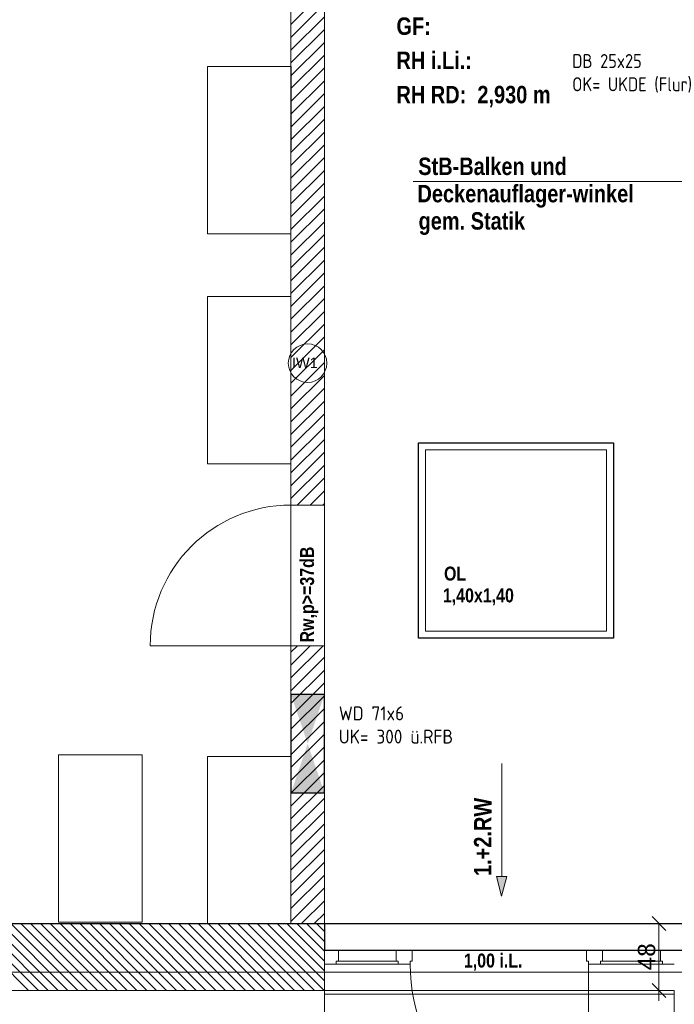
# Model space of a CAD drawing. Header units: millimetres. Extents: x 634730 to 711346, y 362082 to 425615.
# Tile 5 of 160: x 655116 to 659812, y 367663 to 374728. Entities that reach past the tile are written whole.
import ezdxf
from ezdxf.enums import TextEntityAlignment as Align

# ---------------------------------------------------------------- set-up
doc = ezdxf.new("R2010")
doc.units = ezdxf.units.MM
doc.header["$LTSCALE"] = 50
for name, pattern in [('Doppelstrichlinie', [1.093611, 0.529167, -0.211667, 0.141111, -0.211667]), ('Strichlinie', [0.4, 0.3, -0.1]), ('Strichlinie_ lang', [0.529167, 0.3175, -0.211667])]:
    doc.linetypes.add(name, pattern=pattern)
for name, color, linetype in [('1_DB-Lüftung', 30, 'Continuous'), ('1_EG', 7, 'Continuous'), ('A_Bemaßung', 7, 'Continuous'), ('A_Beschriftung', 7, 'Continuous'), ('A_Brandschutz', 7, 'Continuous'), ('A_Dach Belag', 7, 'Continuous'), ('A_Decke Bodenbelag', 7, 'Continuous'), ('A_Decken', 7, 'Continuous'), ('A_Deckenspiegel', 7, 'Continuous'), ('A_Möblierung fest', 7, 'Continuous'), ('A_Raumflächen', 7, 'Continuous'), ('A_Schraffuren', 7, 'Continuous'), ('A_Wände', 7, 'Continuous')]:
    doc.layers.add(name, color=color, linetype=linetype)
doc.styles.add('ERSTELLTER_STIL_1', font='ARIALN.TTF')
doc.styles.add('ERSTELLTER_STIL_2', font='ARIALNB.TTF')
doc.styles.get("Standard").update_dxf_attribs({"font": 'isocp.shx', "height": 140})

# ---------------------------------------------------------------- blocks, each defined once
blk = doc.blocks.new('Spielflur Krippe_R-30_1_1', base_point=(5.7647, -76.3661))
blk = doc.blocks.new('A$C85d2cf1a')
at = {"layer": 'A_Brandschutz', "linetype": 'Continuous', "lineweight": 18}
blk.add_hatch(color=1, dxfattribs=at).paths.add_polyline_path([(12.5921, 6.3572), (12.6299, 6.4971), (12.5549, 6.4972)])
at = {"layer": 'A_Bemaßung', "color": 7, "linetype": 'Continuous', "lineweight": 13}
for p, q in [((13.8143, 6.16), (13.6268, 6.16)), ((13.6706, 6.21), (13.7706, 6.11)), ((13.7206, 5.68), (13.7206, 6.16)), ((13.6706, 5.73), (13.7706, 5.63)), ((13.8143, 5.68), (13.6268, 5.68)), ((13.7206, 5.605), (13.7206, 5.68))]:
    blk.add_line(p, q, dxfattribs=at)
at = {"layer": 'A_Beschriftung', "color": 7, "linetype": 'Continuous', "lineweight": 13}
for p, q in [((14.1906, 11.4842), (11.9568, 11.4842)), ((11.1997, 10.0421), (11.1997, 10.043)), ((11.1997, 10.043), (11.1997, 10.043))]:
    blk.add_line(p, q, dxfattribs=at)
at = {"layer": 'A_Beschriftung', "color": 7, "linetype": 'Continuous', "lineweight": 13, "flags": 128}
blk.add_lwpolyline([(11.338, 10.1813, 1), (11.0614, 10.1813, 1)], format="xyb", close=True, dxfattribs=at)
at = {"layer": 'A_Brandschutz', "color": 1, "linetype": 'Continuous', "lineweight": 18}
for p, q in [((12.5941, 7.3087), (12.5924, 6.4972)), ((12.5549, 6.4972), (12.6299, 6.4971)), ((12.5921, 6.3572), (12.5549, 6.4972)), ((12.5921, 6.3572), (12.6299, 6.4971))]:
    blk.add_line(p, q, dxfattribs=at)
at = {"layer": 'A_Brandschutz', "color": 1, "linetype": 'Doppelstrichlinie', "lineweight": 18, "true_color": 0xf50000}
blk.add_line((14.138, 5.8108), (6.4891, 5.811), dxfattribs=at)
at = {"layer": 'A_Dach Belag', "color": 7, "linetype": 'Strichlinie_ lang', "lineweight": 18}
for p, q in [((13.8306, 5.9702), (11.3207, 5.97)), ((11.3207, 5.97), (11.3208, 5.6798)), ((11.3208, 5.6798), (6.8406, 5.68))]:
    blk.add_line(p, q, dxfattribs=at)
at = {"layer": 'A_Dach Belag', "color": 7, "linetype": 'Continuous', "lineweight": 18, "flags": 128}
for points in [[(11.995, 9.6087), (11.9949, 8.2087)], [(13.395, 9.6086), (11.995, 9.6087)], [(13.3949, 8.2086), (13.395, 9.6086)], [(12.0449, 8.2587), (12.045, 9.5587)], [(12.045, 9.5587), (13.345, 9.5586)], [(13.345, 9.5586), (13.3449, 8.2586)], [(11.9949, 8.2087), (13.3949, 8.2086)], [(13.3449, 8.2586), (12.0449, 8.2587)]]:
    blk.add_lwpolyline(points, dxfattribs=at)
at = {"layer": 'A_Decke Bodenbelag', "color": 7, "linetype": 'Continuous', "lineweight": 25}
for p, q in [((7.3206, 6.16), (11.3206, 6.16)), ((11.3206, 6.16), (11.3206, 5.97)), ((11.3206, 5.97), (14.3106, 5.97))]:
    blk.add_line(p, q, dxfattribs=at)
at = {"layer": 'A_Decken', "color": 7, "linetype": 'Strichlinie_ lang', "lineweight": 25}
for p, q in [((11.9949, 8.2087), (11.995, 9.6087)), ((11.995, 9.6087), (13.395, 9.6086)), ((13.395, 9.6086), (13.3949, 8.2086)), ((13.3949, 8.2086), (11.9949, 8.2087)), ((7.3206, 6.16), (11.3208, 6.16)), ((11.3208, 6.16), (14.3106, 6.16))]:
    blk.add_line(p, q, dxfattribs=at)
at = {"layer": 'A_Deckenspiegel', "color": 7, "linetype": 'Strichlinie', "lineweight": 13}
for p, q in [((11.3206, 17.19), (11.3206, 5.97)), ((11.0807, 6.16), (11.0809, 14.01)), ((11.9949, 8.2087), (11.995, 9.6087)), ((11.995, 9.6087), (13.395, 9.6086)), ((13.395, 9.6086), (13.3949, 8.2086)), ((13.3949, 8.2086), (11.9949, 8.2087)), ((7.3216, 6.1601), (11.0807, 6.16)), ((11.3206, 5.97), (14.0706, 5.97))]:
    blk.add_line(p, q, dxfattribs=at)
at = {"layer": 'A_Möblierung fest', "color": 7, "linetype": 'Continuous', "lineweight": 18}
for p, q in [((10.4809, 11.1099), (10.481, 12.3099)), ((10.481, 12.3099), (11.081, 12.3099)), ((11.081, 12.3099), (11.0809, 11.1099)), ((11.0809, 11.1099), (10.4809, 11.1099)), ((10.4808, 9.4599), (10.4809, 10.6599)), ((10.4809, 10.6599), (11.0809, 10.6599)), ((11.0809, 10.6599), (11.0808, 9.4599)), ((11.0808, 9.4599), (10.4808, 9.4599)), ((9.4126, 6.1698), (9.4127, 7.3698)), ((9.4127, 7.3698), (10.0127, 7.3698)), ((10.0127, 7.3698), (10.0126, 6.1698)), ((10.4808, 6.1601), (10.4809, 7.3601)), ((10.4809, 7.3601), (11.0809, 7.36)), ((11.0809, 7.36), (11.0808, 6.16)), ((10.0126, 6.1698), (9.4126, 6.1698)), ((11.0808, 6.16), (10.4808, 6.1601))]:
    blk.add_line(p, q, dxfattribs=at)
at = {"layer": 'A_Schraffuren', "color": 253, "linetype": 'Continuous', "lineweight": 18, "true_color": 0x9f9f9f}
for p, q in [((11.3208, 5.6802), (11.3206, 4.0752)), ((13.8306, 5.68), (11.3208, 5.6802)), ((13.8304, 4.075), (13.8306, 5.68))]:
    blk.add_line(p, q, dxfattribs=at)
at = {"layer": 'A_Schraffuren', "color": 254, "linetype": 'Continuous', "lineweight": 18, "true_color": 0xdfdfdf}
blk.add_line((11.3208, 5.6541), (13.8306, 5.6539), dxfattribs=at)
at = {"layer": 'A_Wände', "color": 7, "linetype": 'Continuous', "lineweight": 18}
for p, q in [((11.3206, 9.1633), (11.3206, 14.35)), ((11.0806, 14.01), (11.0806, 9.1633)), ((11.3206, 9.1633), (11.0806, 9.1633)), ((11.3206, 9.1633), (11.0806, 9.1633)), ((11.3206, 9.1633), (11.0806, 9.1633)), ((11.0806, 8.1533), (10.0706, 8.1533)), ((11.3206, 8.1533), (11.0806, 8.1533)), ((11.0806, 8.1533), (11.0806, 6.16)), ((11.3206, 8.1533), (11.0806, 8.1533)), ((11.3206, 8.1533), (11.0806, 8.1533)), ((11.3206, 6.16), (11.3206, 8.1533)), ((11.3208, 6.16), (7.3206, 6.16)), ((11.3206, 6.16), (11.0806, 6.16)), ((11.3208, 5.97), (11.4208, 5.97)), ((11.3208, 5.87), (11.3208, 5.97)), ((11.4208, 5.97), (11.8358, 5.97)), ((11.4208, 5.97), (11.4208, 5.89)), ((11.8358, 5.89), (11.8358, 5.97)), ((11.8358, 5.97), (11.9508, 5.97)), ((11.9508, 5.97), (11.9508, 5.89)), ((13.3156, 5.97), (13.2006, 5.97)), ((13.2006, 5.97), (13.2006, 5.89)), ((13.7306, 5.97), (13.3156, 5.97)), ((13.3156, 5.89), (13.3156, 5.97)), ((13.8306, 5.97), (13.7306, 5.97)), ((13.7306, 5.97), (13.7306, 5.89)), ((11.4058, 5.87), (11.3208, 5.87)), ((11.4208, 5.89), (11.4058, 5.89)), ((11.4058, 5.89), (11.4058, 5.87)), ((11.8508, 5.87), (11.4058, 5.87)), ((11.4208, 5.89), (11.8358, 5.89)), ((11.8508, 5.89), (11.8358, 5.89)), ((11.8508, 5.87), (11.8508, 5.89)), ((11.9358, 5.87), (11.8508, 5.87)), ((11.9508, 5.89), (11.9358, 5.89)), ((11.9358, 5.89), (11.9358, 5.87)), ((13.2006, 5.89), (13.2156, 5.89)), ((13.2156, 5.89), (13.2156, 5.87)), ((13.2156, 5.87), (13.3006, 5.87)), ((13.2156, 5.87), (13.2156, 4.5902)), ((13.3006, 5.89), (13.3156, 5.89)), ((13.3006, 5.87), (13.3006, 5.89)), ((13.3006, 5.87), (13.7456, 5.87)), ((13.7306, 5.89), (13.3156, 5.89)), ((13.7306, 5.89), (13.7456, 5.89)), ((13.7456, 5.89), (13.7456, 5.87)), ((13.7456, 5.87), (13.8306, 5.87)), ((7.3206, 5.68), (11.3208, 5.68))]:
    blk.add_line(p, q, dxfattribs=at)
at = {"layer": 'A_Wände', "color": 8, "linetype": 'Continuous', "lineweight": 18}
for p, q in [((11.0806, 12.6108), (11.3206, 12.8508)), ((11.0806, 12.5189), (11.3206, 12.7589)), ((11.0806, 12.427), (11.3206, 12.667)), ((11.0806, 12.335), (11.3206, 12.575)), ((11.0806, 12.2431), (11.3206, 12.4831)), ((11.0806, 12.1512), (11.3206, 12.3912)), ((11.0806, 12.0593), (11.3206, 12.2993)), ((11.0806, 11.9673), (11.3206, 12.2073)), ((11.0806, 11.8754), (11.3206, 12.1154)), ((11.0806, 11.7835), (11.3206, 12.0235)), ((11.0806, 11.6916), (11.3206, 11.9316)), ((11.0806, 11.5996), (11.3206, 11.8396)), ((11.0806, 11.5077), (11.3206, 11.7477)), ((11.0806, 11.4158), (11.3206, 11.6558)), ((11.0806, 11.3239), (11.3206, 11.5639)), ((11.0806, 11.2319), (11.3206, 11.4719)), ((11.0806, 11.14), (11.3206, 11.38)), ((11.0806, 11.0481), (11.3206, 11.2881)), ((11.0806, 10.9562), (11.3206, 11.1962)), ((11.0806, 10.8642), (11.3206, 11.1042)), ((11.0806, 10.7723), (11.3206, 11.0123)), ((11.0806, 10.6804), (11.3206, 10.9204)), ((11.0806, 10.5885), (11.3206, 10.8285)), ((11.0806, 10.4966), (11.3206, 10.7366)), ((11.0806, 10.4046), (11.3206, 10.6446)), ((11.0806, 10.3127), (11.3206, 10.5527)), ((11.0806, 10.2208), (11.3206, 10.4608)), ((11.0806, 10.1289), (11.3206, 10.3689)), ((11.0806, 10.0369), (11.3206, 10.2769)), ((11.0806, 9.945), (11.3206, 10.185)), ((11.0806, 9.8531), (11.3206, 10.0931)), ((11.0806, 9.7612), (11.3206, 10.0012)), ((11.0806, 9.6692), (11.3206, 9.9092)), ((11.0806, 9.5773), (11.3206, 9.8173)), ((11.0806, 9.4854), (11.3206, 9.7254)), ((11.0806, 9.3935), (11.3206, 9.6335)), ((11.0806, 9.3015), (11.3206, 9.5415)), ((11.0806, 9.2096), (11.3206, 9.4496)), ((11.1262, 9.1633), (11.3206, 9.3577)), ((11.2181, 9.1633), (11.3206, 9.2658)), ((11.3101, 9.1633), (11.3206, 9.1738)), ((11.0806, 8.1065), (11.1274, 8.1533)), ((11.0806, 8.0146), (11.2193, 8.1533)), ((11.0806, 7.9227), (11.3112, 8.1533)), ((11.0806, 7.8308), (11.3206, 8.0708)), ((11.0806, 7.7388), (11.3206, 7.9788)), ((11.0806, 7.6469), (11.3206, 7.8869)), ((11.0806, 7.555), (11.3206, 7.795)), ((11.0806, 7.4631), (11.3206, 7.7031)), ((11.0806, 7.3711), (11.3206, 7.6111)), ((11.0806, 7.2792), (11.3206, 7.5192)), ((11.0806, 7.1873), (11.3206, 7.4273)), ((11.0806, 7.0954), (11.3206, 7.3354)), ((11.0806, 7.0034), (11.3206, 7.2434)), ((11.0806, 6.9115), (11.3206, 7.1515)), ((11.0806, 6.8196), (11.3206, 7.0596)), ((11.0806, 6.7277), (11.3206, 6.9677)), ((11.0806, 6.6357), (11.3206, 6.8757)), ((11.0806, 6.5438), (11.3206, 6.7838)), ((11.0806, 6.4519), (11.3206, 6.6919)), ((11.0806, 6.36), (11.3206, 6.6)), ((11.0806, 6.2681), (11.3206, 6.5081)), ((11.0806, 6.1761), (11.3206, 6.4161)), ((11.1564, 6.16), (11.3206, 6.3242)), ((11.2483, 6.16), (11.3206, 6.2323)), ((9.1979, 5.68), (8.7179, 6.16)), ((9.2686, 5.68), (8.7886, 6.16)), ((9.3394, 5.68), (8.8594, 6.16)), ((9.4101, 5.68), (8.9301, 6.16)), ((9.4808, 5.68), (9.0008, 6.16)), ((9.5515, 5.68), (9.0715, 6.16)), ((9.6222, 5.68), (9.1422, 6.16)), ((9.6929, 5.68), (9.2129, 6.16)), ((9.7636, 5.68), (9.2836, 6.16)), ((9.8343, 5.68), (9.3543, 6.16)), ((9.905, 5.68), (9.425, 6.16)), ((9.9758, 5.68), (9.4958, 6.16)), ((10.0465, 5.68), (9.5665, 6.16)), ((10.1172, 5.68), (9.6372, 6.16)), ((10.1879, 5.68), (9.7079, 6.16)), ((10.2586, 5.68), (9.7786, 6.16)), ((10.3293, 5.68), (9.8493, 6.16)), ((10.4, 5.68), (9.92, 6.16)), ((10.4707, 5.68), (9.9907, 6.16)), ((10.5414, 5.68), (10.0614, 6.16)), ((10.6121, 5.68), (10.1321, 6.16)), ((10.6829, 5.68), (10.2029, 6.16)), ((10.7536, 5.68), (10.2736, 6.16)), ((10.8243, 5.68), (10.3443, 6.16)), ((10.895, 5.68), (10.415, 6.16)), ((10.9657, 5.68), (10.4857, 6.16)), ((11.0364, 5.68), (10.5564, 6.16)), ((11.1071, 5.68), (10.6271, 6.16)), ((11.1778, 5.68), (10.6978, 6.16)), ((11.2485, 5.68), (10.7685, 6.16)), ((11.3193, 5.68), (10.8393, 6.16)), ((11.3208, 5.7492), (10.91, 6.16)), ((11.3208, 5.8199), (10.9807, 6.16)), ((11.3208, 5.8907), (11.0514, 6.16)), ((11.3208, 5.9614), (11.1221, 6.16)), ((11.3208, 6.0321), (11.1928, 6.16)), ((11.3208, 6.1028), (11.2635, 6.16))]:
    blk.add_line(p, q, dxfattribs=at)
at = {"layer": 'A_Wände', "color": 7, "linetype": 'Continuous', "lineweight": 13}
for centre, radius, start, end in [((11.0806, 8.1533), 1.01, 90, 180), ((13.2156, 5.87), 1.2798, 180, 270)]:
    blk.add_arc(centre, radius, start, end, dxfattribs=at)
at = {"layer": 'A_Wände', "color": 7, "linetype": 'Continuous', "lineweight": 18}
for p in [(11.0806, 9.1633), (11.0806, 8.1533)]:
    blk.add_point(p, dxfattribs=at)
at = {"layer": 'A_Raumflächen', "color": 7, "linetype": 'Continuous', "lineweight": 18}
ref = blk.add_blockref('Spielflur Krippe_R-30_1_1', (12.5338, 13.0849), dxfattribs=at)
ref.add_attrib('ROOM_NAME', 'Spielflur Krippe', dxfattribs={"color": 7, "lineweight": 18, "height": 0.125, "style": 'ERSTELLTER_STIL_1'}).set_placement((11.7393, 14.1351), align=Align.TOP_LEFT)
ref.add_attrib('ROOM_NUMBER', 'R-30', dxfattribs={"color": 7, "lineweight": 18, "height": 0.125, "style": 'ERSTELLTER_STIL_2'}).set_placement((11.8375, 13.0301), align=Align.TOP_LEFT)
ref.add_attrib('floorCode', 'FB: ', dxfattribs={"color": 7, "lineweight": 18, "height": 0.125, "style": 'ERSTELLTER_STIL_2'}).set_placement((11.8375, 13.8895), align=Align.TOP_LEFT)
ref.add_attrib('stFloorCovering', 'Linoleum', dxfattribs={"color": 7, "lineweight": 18, "height": 0.125, "style": 'ERSTELLTER_STIL_2'}).set_placement((12.5345, 13.8895), align=Align.TOP_LEFT)
ref.add_attrib('wallCode', 'WA: ', dxfattribs={"color": 7, "lineweight": 18, "height": 0.125, "style": 'ERSTELLTER_STIL_2'}).set_placement((11.8375, 13.644), align=Align.TOP_LEFT)
ref.add_attrib('stWallCovering', 'Putz', dxfattribs={"color": 7, "lineweight": 18, "height": 0.125, "style": 'ERSTELLTER_STIL_2'}).set_placement((12.8872, 13.644), align=Align.TOP_LEFT)
ref.add_attrib('ceilingCode', 'DA: ', dxfattribs={"color": 7, "lineweight": 18, "height": 0.125, "style": 'ERSTELLTER_STIL_2'}).set_placement((11.8375, 13.3984), align=Align.TOP_LEFT)
ref.add_attrib('stCeilingCovering', 'UHD L 25', dxfattribs={"color": 7, "lineweight": 18, "height": 0.125, "style": 'ERSTELLTER_STIL_2'}).set_placement((12.4839, 13.3984), align=Align.TOP_LEFT)
ref.add_attrib('measuredNetAreaCode', 'GF: ', dxfattribs={"color": 7, "lineweight": 18, "height": 0.125, "style": 'ERSTELLTER_STIL_2'}).set_placement((11.8375, 12.6618), align=Align.TOP_LEFT)
ref.add_attrib('sCustom1Value', 'RH RD:  2,930 m', dxfattribs={"color": 7, "lineweight": 18, "height": 0.125, "style": 'ERSTELLTER_STIL_2'}).set_placement((11.8375, 12.1708), align=Align.TOP_LEFT)
ref.add_attrib('din277AreaCode', 'RH i.Li.: ', dxfattribs={"color": 7, "lineweight": 18, "height": 0.125, "style": 'ERSTELLTER_STIL_2'}).set_placement((11.8375, 12.4163), align=Align.TOP_LEFT)
at = {"layer": 'A_Bemaßung', "color": 7, "lineweight": 13, "insert": (13.6956, 5.8247), "char_height": 0.125, "attachment_point": 7, "rotation": 90, "style": 'ERSTELLTER_STIL_2'}
blk.add_mtext('\\A1;{\\pql;\\fArial|b0|i0|c0|p0;\\W1.000000;48}', dxfattribs=at)
at = {"layer": 'A_Beschriftung', "color": 7, "style": 'ERSTELLTER_STIL_2'}
for s, p in [('StB-Balken und', (11.9938, 11.5311)), ('Deckenauflager-winkel', (11.9882, 11.3353)), ('gem. Statik', (11.996, 11.1394))]:
    blk.add_text(s, height=0.125, dxfattribs=at).set_placement(p)
at = {"layer": 'A_Beschriftung', "color": 253, "true_color": 0x9f9f9f, "style": 'ERSTELLTER_STIL_2'}
blk.add_text('Rw,p>=37dB', height=0.1, rotation=90, dxfattribs=at).set_placement((11.246, 8.1772))
blk.add_text('1,00 i.L.', height=0.1, dxfattribs=at).set_placement((12.321, 5.8449))
at = {"layer": 'A_Beschriftung', "color": 7, "lineweight": 13, "insert": (11.1997, 10.2213), "char_height": 0.075, "attachment_point": 2, "style": 'ERSTELLTER_STIL_2'}
blk.add_mtext('\\A1;{\\pqc;\\pt0,1;\\fArial|b0|i0|c0|p0;\\W1.000000;IW1\\fArial|b0|i0|c0|p0;\\W1.000000;\\A1{\\H.66x;\\S^  ;}\\fArial|b0|i0|c0|p0;\\W1.000000;\\fArial|b0|i0|c0|p0;\\W1.000000;\\A1{\\H.66x;\\S^  ;}\\fArial|b0|i0|c0|p0;\\W1.000000; \\fArial|b0|i0|c0|p0;\\W1.000000;\\fArial|b0|i0|c0|p0;\\W1.000000;\\fArial|b0|i0|c0|p0;\\W1.000000;\\fArial|b0|i0|c0|p0;\\W1.000000;\\fArial|b0|i0|c0|p0;\\W1.000000;\\fArial|b0|i0|c0|p0;\\W1.000000;\\fArial|b0|i0|c0|p0;\\W1.000000;\\fArial|b0|i0|c0|p0;\\W1.000000;\\fArial|b0|i0|c0|p0;\\W1.000000;\\fArial|b0|i0|c0|p0;\\W1.000000;\\fArial|b0|i0|c0|p0;\\W1.000000;\\fArial|b0|i0|c0|p0;\\W1.000000;\\fArial|b0|i0|c0|p0;\\W1.000000;\\fArial|b0|i0|c0|p0;\\W1.000000;\\fArial|b0|i0|c0|p0;\\W1.000000;\\fArial|b0|i0|c0|p0;\\W1.000000;\\fArial|b0|i0|c0|p0;\\W1.000000;\\fArial|b0|i0|c0|p0;\\W1.000000;\\fArial|b0|i0|c0|p0;\\W1.000000;\\fArial|b0|i0|c0|p0;\\W1.000000;\\fArial|b0|i0|c0|p0;\\W1.000000;\\fArial|b0|i0|c0|p0;\\W1.000000;\\fArial|b0|i0|c0|p0;\\W1.000000;\\fArial|b0|i0|c0|p0;\\W1.000000;\\fArial|b0|i0|c0|p0;\\W1.000000;\\fArial|b0|i0|c0|p0;\\W1.000000;\\fArial|b0|i0|c0|p0;\\W1.000000;\\fArial|b0|i0|c0|p0;\\W1.000000;\\fArial|b0|i0|c0|p0;\\W1.000000;\\fArial|b0|i0|c0|p0;\\W1.000000;\\fArial|b0|i0|c0|p0;\\W1.000000;\\fArial|b0|i0|c0|p0;\\W1.000000;\\fArial|b0|i0|c0|p0;\\W1.000000;\\fArial|b0|i0|c0|p0;\\W1.000000;\\fArial|b0|i0|c0|p0;\\W1.000000;\\fArial|b0|i0|c0|p0;\\W1.000000;\\fArial|b0|i0|c0|p0;\\W1.000000;\\fArial|b0|i0|c0|p0;\\W1.000000;\\fArial|b0|i0|c0|p0;\\W1.000000;\\fArial|b0|i0|c0|p0;\\W1.000000;\\fArial|b0|i0|c0|p0;\\W1.000000;\\fArial|b0|i0|c0|p0;\\W1.000000;\\fArial|b0|i0|c0|p0;\\W1.000000;}', dxfattribs=at)
at = {"layer": 'A_Brandschutz', "color": 1, "style": 'ERSTELLTER_STIL_2'}
blk.add_text('1.+2.RW', height=0.125, rotation=89.84644, dxfattribs=at).set_placement((12.5181, 6.5013))
at = {"layer": 'A_Deckenspiegel', "color": 7, "style": 'ERSTELLTER_STIL_2'}
for s, p in [('OL', (12.1785, 8.6214)), ('1,40x1,40', (12.1701, 8.4649))]:
    blk.add_text(s, height=0.1, rotation=359.99883, dxfattribs=at).set_placement(p)
at = {"layer": 'A_Möblierung fest', "color": 7, "lineweight": 13, "style": 'ERSTELLTER_STIL_2', "text_generation_flag": 2}
blk.add_attdef('txt', text='', height=0.12, rotation=359.99883, dxfattribs=at).set_placement((23.514, 39.2921), align=Align.MIDDLE_CENTER)
at = {"layer": 'A_Möblierung fest', "color": 7, "lineweight": 13, "style": 'ERSTELLTER_STIL_2'}
blk.add_attdef('txt', text='', height=0.12, dxfattribs=at).set_placement((10.172, 25.6523), align=Align.MIDDLE_CENTER)
at = {"layer": 'A_Raumflächen', "color": 7, "lineweight": 18}
for tag, style, p in [('ROOM_NAME', 'ERSTELLTER_STIL_1', (30.4276, 25.9283)), ('DUMMY_850', 'ERSTELLTER_STIL_1', (31.5414, 25.9585)), ('ROOM_NAME', 'ERSTELLTER_STIL_1', (47.266, 25.9283)), ('DUMMY_850', 'ERSTELLTER_STIL_1', (48.3798, 25.9585)), ('floorCode', 'ERSTELLTER_STIL_2', (30.5258, 25.6828)), ('stFloorCovering', 'ERSTELLTER_STIL_2', (31.0934, 25.6828)), ('floorCode', 'ERSTELLTER_STIL_2', (47.3642, 25.6828)), ('stFloorCovering', 'ERSTELLTER_STIL_2', (47.9319, 25.6828)), ('DUMMY_851', 'ERSTELLTER_STIL_2', (30.5258, 25.4675)), ('DUMMY_851', 'ERSTELLTER_STIL_2', (47.3642, 25.4675)), ('measuredNetAreaCode', 'ERSTELLTER_STIL_2', (30.5258, 25.1917)), ('measuredNetAreaCode', 'ERSTELLTER_STIL_2', (47.3642, 25.1917))]:
    blk.add_attdef(tag, text='', height=0.125, dxfattribs=dict(at, style=style)).set_placement(p, align=Align.TOP_LEFT)

msp = doc.modelspace()

# ---------------------------------------------------------------- linework, layer by layer
at = {"layer": '1_DB-Lüftung', "elevation": 61695}
msp.add_lwpolyline([(657302.6, 369180.3), (657302.6, 369885.3), (657062.5, 369885.3), (657062.5, 369180.3)], close=True, dxfattribs=at)
at = {"layer": '1_DB-Lüftung'}
msp.add_solid([(657062.5, 369180.3, 61695), (657302.6, 369180.3, 61695), (657302.4, 369885.3, 61695), (657062.5, 369885.3, 61695)], dxfattribs=at)

# ---------------------------------------------------------------- texts
at = {"layer": '1_DB-Lüftung', "insert": (657405.6, 369800.8, 61689.3), "char_height": 100, "attachment_point": 1}
msp.add_mtext_dynamic_manual_height_columns('WD 71x6\\PUK= 300 ü.RFB', width=886.071, gutter_width=700, heights=[308.9], dxfattribs=at)

# ---------------------------------------------------------------- next in the draw order: block references
at = {"layer": '1_EG', "xscale": 1000, "yscale": 1000, "zscale": 1000}
msp.add_blockref('A$C85d2cf1a', (645981.7, 362082.4, 41515.3), dxfattribs=at)

# ---------------------------------------------------------------- next in the draw order: texts
at = {"layer": '1_DB-Lüftung', "insert": (659079.4, 374481.3, 61689.3), "char_height": 100, "attachment_point": 1}
msp.add_mtext_dynamic_manual_height_columns('\\A1;DB 25x25\\POK= UKDE (Flur)', width=982.983, gutter_width=700, heights=[325.4], dxfattribs=at)

doc.saveas('drawing.dxf')
